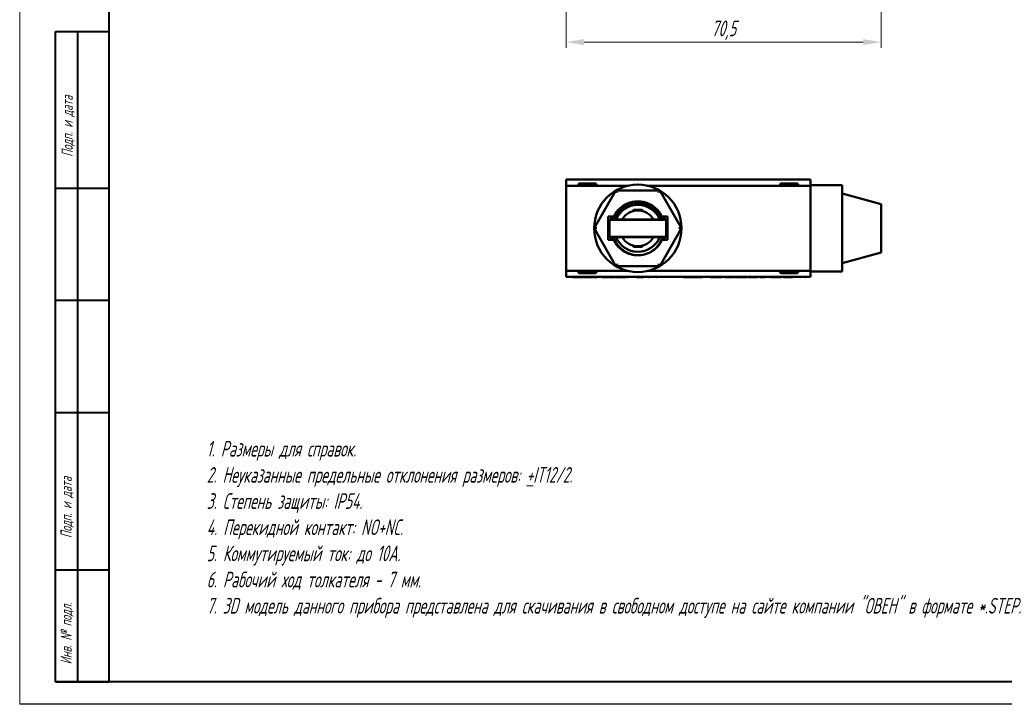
# Model space of a CAD drawing. Header units: millimetres. Extents: x 2171 to 2591, y 1134 to 1431.
# Tile 1 of 11: x 2171 to 2390, y 1134 to 1286. Entities that reach past the tile are written whole.
import ezdxf

# ---------------------------------------------------------------- set-up
doc = ezdxf.new("R2010")
doc.units = ezdxf.units.MM
for name, color, linetype, lineweight in [('main', 5, 'Continuous', 50), ('size', 7, 'Continuous', 20), ('text', 7, 'Continuous', 20)]:
    doc.layers.add(name, color=color, linetype=linetype, lineweight=lineweight)
doc.layers.add('ФОРМАТ', color=7, linetype='Continuous')
doc.styles.add('GOST', font='GOST.shx', dxfattribs={"width": 0.8, "oblique": 15})
doc.dimstyles.new('GOST', dxfattribs={"dimscale": 0, "dimtxt": 3.5, "dimasz": 4, "dimexe": 1.25, "dimexo": 0, "dimtad": 1, "dimdec": 1, "dimrnd": 0.5, "dimtxsty": 'GOST', "dimcen": 5, "dimclrd": 256, "dimclre": 256, "dimclrt": 256, "dimadec": 1, "dimazin": 2, "dimtfac": 1, "dimtdec": 4, "dimtmove": 0, "dimatfit": 3, "dimfxl": 0, "dimtolj": 1, "dimtzin": 0, "dimlwd": -1, "dimlwe": -1, "dimarcsym": 0})

# ---------------------------------------------------------------- blocks, each defined once
blk = doc.blocks.new('*D240')
at = {"layer": 'Defpoints', "color": 0}
for p in [(2363.02, 1304.57), (2292.72, 1302.04), (2363.02, 1281.36)]:
    blk.add_point(p, dxfattribs=at)
at = {"layer": 'size', "ltscale": 5}
for p, q in [((2363.02, 1304.57), (2363.02, 1280.11)), ((2292.72, 1302.04), (2292.72, 1280.11)), ((2296.72, 1281.36), (2359.02, 1281.36))]:
    blk.add_line(p, q, dxfattribs=at)
at = {"layer": 'size'}
for points in [[(2296.72, 1282.03), (2296.72, 1280.69), (2292.72, 1281.36)], [(2359.02, 1280.69), (2359.02, 1282.03), (2363.02, 1281.36)]]:
    blk.add_solid(points, dxfattribs=at)
at = {"layer": 'size', "linetype": 'ByBlock', "insert": (2327.87, 1284), "char_height": 3.5, "attachment_point": 5, "style": 'GOST'}
blk.add_mtext('\\A1;70,5', dxfattribs=at)

msp = doc.modelspace()

# ---------------------------------------------------------------- linework, layer by layer
at = {"layer": 'main'}
for p, q in [((2347.224, 1250.69), (2292.724, 1250.69)), ((2292.724, 1249.69), (2292.724, 1250.69)), ((2347.224, 1249.69), (2347.224, 1250.69)), ((2292.724, 1249.34), (2292.724, 1249.69)), ((2292.724, 1249.34), (2292.724, 1247.84)), ((2292.724, 1249.34), (2306.531, 1249.34)), ((2292.724, 1247.84), (2292.724, 1231.84)), ((2295.474, 1249.64), (2295.474, 1249.54)), ((2295.674, 1249.84), (2296.284, 1249.84)), ((2296.284, 1249.84), (2299.274, 1249.84)), ((2298.967, 1239.84), (2303.846, 1248.29)), ((2299.474, 1249.54), (2299.474, 1249.64)), ((2303.846, 1248.29), (2313.603, 1248.29)), ((2310.918, 1249.34), (2347.224, 1249.34)), ((2313.603, 1248.29), (2318.482, 1239.84)), ((2340.474, 1249.64), (2340.474, 1249.54)), ((2340.674, 1249.84), (2341.284, 1249.84)), ((2341.284, 1249.84), (2344.274, 1249.84)), ((2344.474, 1249.54), (2344.474, 1249.64)), ((2347.224, 1249.34), (2347.224, 1249.69)), ((2354.324, 1249.44), (2347.224, 1249.44)), ((2347.224, 1249.34), (2347.224, 1247.84)), ((2347.224, 1247.84), (2347.224, 1231.84)), ((2354.324, 1249.44), (2354.324, 1230.24)), ((2363.024, 1245.258), (2354.324, 1247.59)), ((2307.774, 1243.94), (2307.674, 1243.84)), ((2307.674, 1243.84), (2307.674, 1243.699)), ((2308.072, 1243.84), (2307.674, 1243.84)), ((2307.774, 1243.94), (2308.134, 1243.94)), ((2309.774, 1243.84), (2308.072, 1243.84)), ((2308.134, 1243.94), (2309.674, 1243.94)), ((2309.774, 1243.84), (2309.674, 1243.94)), ((2309.774, 1243.699), (2309.774, 1243.84)), ((2363.024, 1245.258), (2363.024, 1234.421)), ((2302.124, 1242.44), (2303.344, 1242.44)), ((2302.124, 1237.24), (2302.124, 1242.44)), ((2302.374, 1241.64), (2302.374, 1238.04)), ((2302.474, 1241.74), (2314.974, 1241.74)), ((2305.26, 1241.84), (2303.87, 1241.84)), ((2305.204, 1241.74), (2305.26, 1241.84)), ((2305.26, 1241.84), (2312.188, 1241.84)), ((2307.674, 1241.84), (2307.674, 1241.74)), ((2309.774, 1241.74), (2309.774, 1241.84)), ((2312.188, 1241.84), (2312.244, 1241.74)), ((2312.188, 1241.84), (2313.578, 1241.84)), ((2314.105, 1242.44), (2315.324, 1242.44)), ((2315.074, 1238.04), (2315.074, 1241.64)), ((2315.324, 1242.44), (2315.324, 1237.24)), ((2298.967, 1239.84), (2299.544, 1239.84)), ((2303.846, 1231.39), (2298.967, 1239.84)), ((2302.374, 1240.919), (2302.124, 1240.923)), ((2318.482, 1239.84), (2313.603, 1231.39)), ((2315.324, 1240.719), (2315.074, 1240.722)), ((2317.904, 1239.84), (2318.482, 1239.84)), ((2302.124, 1238.961), (2302.374, 1238.957)), ((2303.344, 1237.24), (2302.124, 1237.24)), ((2314.974, 1237.94), (2302.474, 1237.94)), ((2305.26, 1237.84), (2303.87, 1237.84)), ((2305.26, 1237.84), (2305.204, 1237.94)), ((2305.26, 1237.84), (2312.188, 1237.84)), ((2307.674, 1237.94), (2307.674, 1237.84)), ((2309.774, 1237.84), (2309.774, 1237.94)), ((2312.244, 1237.94), (2312.188, 1237.84)), ((2312.188, 1237.84), (2313.578, 1237.84)), ((2315.324, 1237.24), (2314.105, 1237.24)), ((2315.074, 1238.76), (2315.324, 1238.756)), ((2307.674, 1235.98), (2307.674, 1235.84)), ((2307.674, 1235.84), (2307.774, 1235.74)), ((2307.674, 1235.84), (2308.072, 1235.84)), ((2308.134, 1235.74), (2307.774, 1235.74)), ((2308.072, 1235.84), (2309.774, 1235.84)), ((2309.674, 1235.74), (2308.134, 1235.74)), ((2309.674, 1235.74), (2309.774, 1235.84)), ((2309.774, 1235.84), (2309.774, 1235.98)), ((2354.324, 1232.09), (2363.024, 1234.421)), ((2292.724, 1231.84), (2292.724, 1230.34)), ((2292.724, 1230.34), (2306.531, 1230.34)), ((2292.724, 1229.99), (2292.724, 1230.34)), ((2313.603, 1231.39), (2303.846, 1231.39)), ((2310.918, 1230.34), (2347.224, 1230.34)), ((2347.224, 1231.84), (2347.224, 1230.34)), ((2347.224, 1229.99), (2347.224, 1230.34)), ((2354.324, 1230.24), (2347.224, 1230.24)), ((2292.724, 1228.99), (2292.724, 1229.99)), ((2347.224, 1228.99), (2292.724, 1228.99)), ((2294.188, 1228.98), (2294.188, 1228.99)), ((2294.188, 1228.98), (2294.708, 1228.98)), ((2294.708, 1228.98), (2294.708, 1228.99)), ((2294.708, 1228.98), (2295.248, 1228.98)), ((2295.357, 1228.98), (2295.357, 1228.99)), ((2295.474, 1230.14), (2295.474, 1230.04)), ((2295.476, 1228.98), (2296.01, 1228.98)), ((2299.274, 1229.84), (2295.674, 1229.84)), ((2296.01, 1228.98), (2296.01, 1228.99)), ((2296.01, 1228.98), (2296.526, 1228.98)), ((2296.526, 1228.98), (2296.526, 1228.99)), ((2296.71, 1228.98), (2296.71, 1228.99)), ((2296.71, 1228.98), (2298.62, 1228.98)), ((2298.62, 1228.98), (2298.62, 1228.99)), ((2298.837, 1228.98), (2298.837, 1228.99)), ((2298.837, 1228.98), (2299.746, 1228.98)), ((2299.474, 1230.04), (2299.474, 1230.14)), ((2300.55, 1228.98), (2300.55, 1228.99)), ((2300.648, 1228.98), (2300.648, 1228.99)), ((2300.734, 1228.98), (2300.734, 1228.99)), ((2300.734, 1228.98), (2301.886, 1228.98)), ((2301.886, 1228.98), (2301.886, 1228.99)), ((2301.886, 1228.98), (2302.117, 1228.98)), ((2302.117, 1228.98), (2302.117, 1228.99)), ((2302.117, 1228.98), (2302.413, 1228.98)), ((2302.413, 1228.98), (2302.413, 1228.99)), ((2302.565, 1228.98), (2302.565, 1228.99)), ((2302.565, 1228.98), (2303.487, 1228.98)), ((2303.487, 1228.98), (2303.487, 1228.99)), ((2303.704, 1228.98), (2303.704, 1228.99)), ((2303.704, 1228.98), (2304.224, 1228.98)), ((2304.224, 1228.98), (2304.224, 1228.99)), ((2304.224, 1228.98), (2304.764, 1228.98)), ((2304.873, 1228.98), (2304.873, 1228.99)), ((2304.992, 1228.98), (2305.526, 1228.98)), ((2305.526, 1228.98), (2305.526, 1228.99)), ((2305.526, 1228.98), (2306.042, 1228.98)), ((2306.042, 1228.98), (2306.042, 1228.99)), ((2306.325, 1228.98), (2306.325, 1228.99)), ((2306.325, 1228.98), (2306.385, 1228.98)), ((2306.424, 1228.98), (2306.424, 1228.99)), ((2307.268, 1228.98), (2307.268, 1228.99)), ((2308.169, 1228.98), (2308.169, 1228.99)), ((2308.235, 1228.98), (2308.235, 1228.99)), ((2308.419, 1228.98), (2308.419, 1228.99)), ((2308.419, 1228.98), (2310, 1228.98)), ((2310, 1228.98), (2310, 1228.99)), ((2310.415, 1228.98), (2310.415, 1228.99)), ((2311.113, 1228.98), (2311.113, 1228.99)), ((2311.113, 1228.98), (2311.304, 1228.98)), ((2311.304, 1228.98), (2311.304, 1228.99)), ((2312.179, 1228.98), (2312.179, 1228.99)), ((2312.878, 1228.98), (2312.878, 1228.99)), ((2312.878, 1228.98), (2313.069, 1228.98)), ((2313.069, 1228.98), (2313.069, 1228.99)), ((2313.747, 1228.98), (2313.747, 1228.99)), ((2314.521, 1228.98), (2314.521, 1228.99)), ((2315.294, 1228.98), (2315.294, 1228.99)), ((2318.897, 1228.98), (2318.897, 1228.99)), ((2323.056, 1228.98), (2318.897, 1228.98)), ((2323.056, 1228.98), (2323.056, 1228.99)), ((2324.853, 1228.98), (2324.853, 1228.99)), ((2324.853, 1228.98), (2325.453, 1228.98)), ((2325.453, 1228.98), (2325.453, 1228.99)), ((2325.453, 1228.98), (2326.084, 1228.98)), ((2326.212, 1228.98), (2326.212, 1228.99)), ((2326.35, 1228.98), (2326.976, 1228.98)), ((2326.976, 1228.98), (2326.976, 1228.99)), ((2326.976, 1228.98), (2327.57, 1228.98)), ((2327.57, 1228.98), (2327.57, 1228.99)), ((2328.149, 1228.98), (2328.149, 1228.99)), ((2328.149, 1228.98), (2330.141, 1228.98)), ((2330.141, 1228.98), (2330.141, 1228.99)), ((2330.141, 1228.98), (2330.214, 1228.98)), ((2330.214, 1228.98), (2330.214, 1228.99)), ((2330.435, 1228.98), (2330.435, 1228.99)), ((2330.435, 1228.98), (2330.907, 1228.98)), ((2330.907, 1228.98), (2330.907, 1228.99)), ((2330.907, 1228.98), (2331.454, 1228.98)), ((2331.721, 1228.98), (2331.721, 1228.99)), ((2332.009, 1228.98), (2332.535, 1228.98)), ((2332.535, 1228.98), (2332.535, 1228.99)), ((2332.535, 1228.98), (2333.007, 1228.98)), ((2333.007, 1228.98), (2333.007, 1228.99)), ((2333.329, 1228.98), (2333.329, 1228.99)), ((2333.329, 1228.98), (2335.321, 1228.98)), ((2335.321, 1228.98), (2335.321, 1228.99)), ((2335.321, 1228.98), (2335.393, 1228.98)), ((2335.393, 1228.98), (2335.393, 1228.99)), ((2335.937, 1228.98), (2335.937, 1228.99)), ((2335.937, 1228.98), (2337.162, 1228.98)), ((2338.11, 1228.98), (2338.11, 1228.99)), ((2338.148, 1228.98), (2338.341, 1228.98)), ((2338.341, 1228.98), (2338.341, 1228.99)), ((2338.544, 1228.98), (2338.544, 1228.99)), ((2338.544, 1228.98), (2340.754, 1228.98)), ((2340.474, 1230.14), (2340.474, 1230.04)), ((2344.274, 1229.84), (2340.674, 1229.84)), ((2340.754, 1228.98), (2340.754, 1228.99)), ((2341.188, 1228.98), (2341.188, 1228.99)), ((2341.188, 1228.98), (2343.181, 1228.98)), ((2343.181, 1228.98), (2343.181, 1228.99)), ((2343.181, 1228.98), (2343.253, 1228.98)), ((2343.253, 1228.98), (2343.253, 1228.99)), ((2343.651, 1228.98), (2343.651, 1228.99)), ((2344.474, 1230.04), (2344.474, 1230.14)), ((2344.953, 1228.98), (2344.953, 1228.99)), ((2346.042, 1228.98), (2346.042, 1228.99)), ((2346.081, 1228.98), (2346.114, 1228.98)), ((2346.114, 1228.98), (2346.114, 1228.99)), ((2347.224, 1228.99), (2347.224, 1229.99))]:
    msp.add_line(p, q, dxfattribs=at)
at = {"layer": 'main', "flags": 128}
for points in [[(2304.134, 1247.79), (2304.084, 1247.876), (2304.036, 1247.961), (2303.99, 1248.04), (2303.949, 1248.111), (2303.913, 1248.173), (2303.884, 1248.223), (2303.863, 1248.259), (2303.85, 1248.282), (2303.846, 1248.29)], [(2313.314, 1247.79), (2313.364, 1247.876), (2313.413, 1247.961), (2313.459, 1248.04), (2313.5, 1248.111), (2313.535, 1248.173), (2313.564, 1248.223), (2313.586, 1248.259), (2313.599, 1248.282), (2313.603, 1248.29)], [(2303.976, 1236.509), (2303.877, 1236.655), (2303.54, 1237.24)], [(2303.846, 1231.39), (2303.851, 1231.399), (2303.868, 1231.428), (2303.894, 1231.474), (2303.93, 1231.536), (2303.974, 1231.612), (2304.024, 1231.698), (2304.078, 1231.792), (2304.134, 1231.89)], [(2313.603, 1231.39), (2313.597, 1231.399), (2313.581, 1231.428), (2313.554, 1231.474), (2313.518, 1231.536), (2313.475, 1231.612), (2313.425, 1231.698), (2313.371, 1231.792), (2313.314, 1231.89)]]:
    msp.add_lwpolyline(points, dxfattribs=at)
at = {"layer": 'main'}
msp.add_circle((2308.724, 1239.84), 9.75, dxfattribs=at)
for centre, radius, start, end in [((2295.674, 1249.64), 0.2, 90, 180), ((2295.674, 1249.54), 0.2, 180, 270), ((2299.274, 1249.64), 0.2, 0, 90), ((2299.274, 1249.54), 0.2, 270, 0), ((2340.674, 1249.64), 0.2, 90, 180), ((2340.674, 1249.54), 0.2, 180, 270), ((2344.274, 1249.64), 0.2, 0, 90), ((2344.274, 1249.54), 0.2, 270, 0), ((2308.724, 1239.84), 5.8, 26.63312, 153.36688), ((2308.724, 1239.84), 5.25, 22.39269, 157.60731), ((2308.724, 1239.84), 4, 30, 150), ((2302.474, 1241.64), 0.1, 90, 180), ((2308.724, 1239.84), 6.35, 155.82978, 162.58968), ((2308.724, 1239.84), 6.35, 17.41032, 24.17022), ((2314.974, 1241.64), 0.1, 0, 90), ((2302.474, 1238.04), 0.1, 180, 270), ((2308.724, 1239.84), 6.35, 197.41032, 204.17022), ((2308.724, 1239.84), 5.25, 202.39269, 337.60731), ((2308.724, 1239.84), 4, 210, 330), ((2308.724, 1239.84), 6.35, 335.82978, 342.58968), ((2314.974, 1238.04), 0.1, 270, 0), ((2308.724, 1239.84), 6, 263.10498, 299.82868), ((2295.674, 1230.14), 0.2, 90, 180), ((2299.274, 1230.14), 0.2, 0, 90), ((2340.674, 1230.14), 0.2, 90, 180), ((2344.274, 1230.14), 0.2, 0, 90), ((2295.674, 1230.04), 0.2, 180, 270), ((2299.274, 1230.04), 0.2, 270, 0), ((2340.674, 1230.04), 0.2, 180, 270), ((2344.274, 1230.04), 0.2, 270, 0)]:
    msp.add_arc(centre, radius, start, end, dxfattribs=at)
for points, knots in [([(2303.061, 1241.74), (2303.098, 1241.873), (2303.242, 1242.388), (2303.715, 1243.195), (2304.452, 1244.11), (2305.367, 1244.858), (2306.413, 1245.419), (2307.55, 1245.763), (2308.724, 1245.878), (2309.899, 1245.763), (2311.036, 1245.419), (2312.082, 1244.858), (2312.996, 1244.11), (2313.734, 1243.195), (2314.207, 1242.388), (2314.35, 1241.873), (2314.387, 1241.74)], [0, 0, 0, 0, 0.0276942, 0.1071763, 0.1851294, 0.2630826, 0.3425647, 0.4220469, 0.5000001, 0.5779531, 0.6574353, 0.7369174, 0.8148705, 0.8928237, 0.9723058, 1, 1, 1, 1]), ([(2307.634, 1245.026), (2307.348, 1244.966), (2306.778, 1244.845), (2305.972, 1244.492), (2305.235, 1244.02), (2304.571, 1243.427), (2304.019, 1242.722), (2303.662, 1242.148), (2303.542, 1241.801), (2303.521, 1241.74)], [0, 0, 0, 0, 0.1588043, 0.31760864, 0.47638272, 0.63518244, 0.79996087, 0.96473909, 1, 1, 1, 1]), ([(2314.033, 1241.74), (2314.006, 1241.82), (2313.873, 1242.203), (2313.487, 1242.824), (2312.886, 1243.566), (2312.165, 1244.188), (2311.351, 1244.673), (2310.476, 1245.01), (2309.565, 1245.185), (2308.606, 1245.221), (2307.97, 1245.094), (2307.634, 1245.026)], [0, 0, 0, 0, 0.032358, 0.1549002, 0.2758728, 0.3968181, 0.5164666, 0.636115, 0.7528764, 0.8696331, 1, 1, 1, 1]), ([(2307.834, 1233.926), (2307.744, 1233.934), (2307.259, 1233.973), (2306.414, 1234.272), (2305.366, 1234.818), (2304.452, 1235.57), (2303.715, 1236.484), (2303.242, 1237.291), (2303.098, 1237.807), (2303.061, 1237.94)], [0, 0, 0, 0, 0.04104415, 0.2216399, 0.40223556, 0.57935729, 0.7564788, 0.93707445, 1, 1, 1, 1]), ([(2303.346, 1237.94), (2303.404, 1237.745), (2303.554, 1237.243), (2303.965, 1236.497), (2304.55, 1235.728), (2305.263, 1235.062), (2306.08, 1234.523), (2306.998, 1234.1), (2307.661, 1233.957), (2308.004, 1233.883)], [0, 0, 0, 0, 0.0935047, 0.2410102, 0.3892698, 0.537563, 0.6881646, 0.838766, 1, 1, 1, 1]), ([(2314.387, 1237.94), (2314.35, 1237.807), (2314.207, 1237.291), (2313.734, 1236.484), (2313.075, 1235.669), (2312.384, 1235.058), (2311.935, 1234.776), (2311.709, 1234.634)], [0, 0, 0, 0, 0.0950458, 0.3678266, 0.6353597, 0.816096, 1, 1, 1, 1]), ([(2311.709, 1234.634), (2311.948, 1234.8), (2312.425, 1235.13), (2313.045, 1235.749), (2313.566, 1236.448), (2313.975, 1237.18), (2314.137, 1237.698), (2314.212, 1237.94)], [0, 0, 0, 0, 0.2053028, 0.4105941, 0.6160742, 0.8215542, 1, 1, 1, 1]), ([(2295.248, 1228.98), (2295.254, 1228.98), (2295.265, 1228.98), (2295.283, 1228.98), (2295.298, 1228.98), (2295.313, 1228.98), (2295.325, 1228.98), (2295.337, 1228.98), (2295.347, 1228.98), (2295.354, 1228.98), (2295.357, 1228.98)], [0, 0, 0, 0, 0.162557, 0.3143169, 0.4549092, 0.5847033, 0.7045923, 0.8136806, 0.9116105, 1, 1, 1, 1]), ([(2295.357, 1228.98), (2295.36, 1228.98), (2295.368, 1228.98), (2295.379, 1228.98), (2295.392, 1228.98), (2295.406, 1228.98), (2295.422, 1228.98), (2295.439, 1228.98), (2295.457, 1228.98), (2295.469, 1228.98), (2295.476, 1228.98)], [0, 0, 0, 0, 0.0893039, 0.1897542, 0.2993462, 0.4192528, 0.5491351, 0.6893342, 0.8395078, 1, 1, 1, 1]), ([(2304.764, 1228.98), (2304.77, 1228.98), (2304.781, 1228.98), (2304.799, 1228.98), (2304.814, 1228.98), (2304.828, 1228.98), (2304.841, 1228.98), (2304.853, 1228.98), (2304.863, 1228.98), (2304.87, 1228.98), (2304.873, 1228.98)], [0, 0, 0, 0, 0.162557, 0.3143169, 0.4549092, 0.5847033, 0.7045923, 0.8136806, 0.9116105, 1, 1, 1, 1]), ([(2304.873, 1228.98), (2304.876, 1228.98), (2304.884, 1228.98), (2304.895, 1228.98), (2304.908, 1228.98), (2304.922, 1228.98), (2304.938, 1228.98), (2304.955, 1228.98), (2304.973, 1228.98), (2304.985, 1228.98), (2304.992, 1228.98)], [0, 0, 0, 0, 0.0893039, 0.1897542, 0.2993462, 0.4192528, 0.5491351, 0.6893342, 0.8395078, 1, 1, 1, 1]), ([(2326.084, 1228.98), (2326.091, 1228.98), (2326.105, 1228.98), (2326.125, 1228.98), (2326.143, 1228.98), (2326.159, 1228.98), (2326.174, 1228.98), (2326.188, 1228.98), (2326.201, 1228.98), (2326.208, 1228.98), (2326.212, 1228.98)], [0, 0, 0, 0, 0.1625255, 0.3143149, 0.4549785, 0.5845192, 0.7045671, 0.813495, 0.9116813, 1, 1, 1, 1]), ([(2326.212, 1228.98), (2326.215, 1228.98), (2326.224, 1228.98), (2326.237, 1228.98), (2326.252, 1228.98), (2326.269, 1228.98), (2326.287, 1228.98), (2326.306, 1228.98), (2326.328, 1228.98), (2326.343, 1228.98), (2326.35, 1228.98)], [0, 0, 0, 0, 0.0892048, 0.1898335, 0.2992326, 0.4192609, 0.5492074, 0.6890744, 0.8395792, 1, 1, 1, 1]), ([(2331.454, 1228.98), (2331.479, 1228.98), (2331.527, 1228.98), (2331.595, 1228.98), (2331.66, 1228.98), (2331.702, 1228.98), (2331.721, 1228.98)], [0, 0, 0, 0, 0.27481, 0.5332395, 0.77433, 1, 1, 1, 1]), ([(2331.721, 1228.98), (2331.741, 1228.98), (2331.784, 1228.98), (2331.852, 1228.98), (2331.928, 1228.98), (2331.981, 1228.98), (2332.009, 1228.98)], [0, 0, 0, 0, 0.2078342, 0.4440754, 0.7078336, 1, 1, 1, 1])]:
    msp.add_open_spline(points, degree=3, knots=knots, dxfattribs=at)
at = {"layer": 'ФОРМАТ', "lineweight": 0}
msp.add_line((2170.806, 1430.729), (2170.806, 1133.729), dxfattribs=at)
at = {"layer": 'ФОРМАТ', "linetype": 'ByBlock', "lineweight": 40, "ltscale": 5}
for p, q in [((2190.806, 1138.729), (2190.806, 1425.729)), ((2585.806, 1138.729), (2178.806, 1138.729))]:
    msp.add_line(p, q, dxfattribs=at)
at = {"layer": 'ФОРМАТ', "linetype": 'Continuous', "lineweight": 40}
for p, q in [((2178.806, 1138.729), (2178.806, 1283.729)), ((2178.806, 1283.729), (2190.806, 1283.729)), ((2183.806, 1138.729), (2183.806, 1283.729)), ((2190.806, 1248.729), (2178.806, 1248.729)), ((2190.806, 1223.729), (2178.806, 1223.729)), ((2190.806, 1198.729), (2178.806, 1198.729)), ((2178.806, 1163.729), (2190.806, 1163.729)), ((2178.806, 1138.729), (2190.806, 1138.729))]:
    msp.add_line(p, q, dxfattribs=at)
at = {"layer": 'ФОРМАТ', "linetype": 'ByBlock', "ltscale": 5}
msp.add_line((2590.806, 1133.729), (2170.806, 1133.729), dxfattribs=at)

# ---------------------------------------------------------------- texts
at = {"layer": 'text', "linetype": 'ByBlock', "ltscale": 5, "insert": (2212.526, 1192.457), "char_height": 3.5, "width": 178.68119, "attachment_point": 1, "style": 'GOST'}
msp.add_mtext('\\pxqj;1. Размеры для справок.\\P\\pq*;2. Неуказанные предельные отклонения размеров: {\\L+}IT12/2.\\P3. Степень защиты: IP54.\\P4. Перекидной контакт: NO+NC.\\P5. Коммутируемый ток: до 10А.\\P6. Рабочий ход толкателя - 7 мм.\\P7{\\FGost|c0;. 3D модель данного прибора представлена для скачивания в свободном доступе на сайте компании "ОВЕН" в формате *.STEP.}', dxfattribs=at)
at = {"layer": 'ФОРМАТ', "char_height": 2.5, "attachment_point": 1, "rotation": 90, "style": 'GOST'}
for s, insert in [('{\\Q15;\\W0.8;Подп. и дата}', (2180.156, 1255.78)), ('{\\Q15;\\W0.8;Подп. и дата}', (2179.926, 1170.788)), ('{\\FGost|c0;Инв. № подл.}', (2179.926, 1142.624))]:
    msp.add_mtext(s, dxfattribs=dict(at, insert=insert))

# ---------------------------------------------------------------- dimensions: what is measured, and where the dimension line sits
at = {"layer": 'size', "ltscale": 5}
dim = msp.add_linear_dim(base=(2363.024, 1281.361), p1=(2292.724, 1302.038), p2=(2363.024, 1304.569), dimstyle='GOST', override={"dimscale": 1, "dimtxsty": 'GOST'}, dxfattribs=at)
dim.commit()
dim.dimension.update_dxf_attribs({"geometry": '*D240', "text_midpoint": (2327.874, 1283.998)})

doc.saveas('drawing.dxf')
